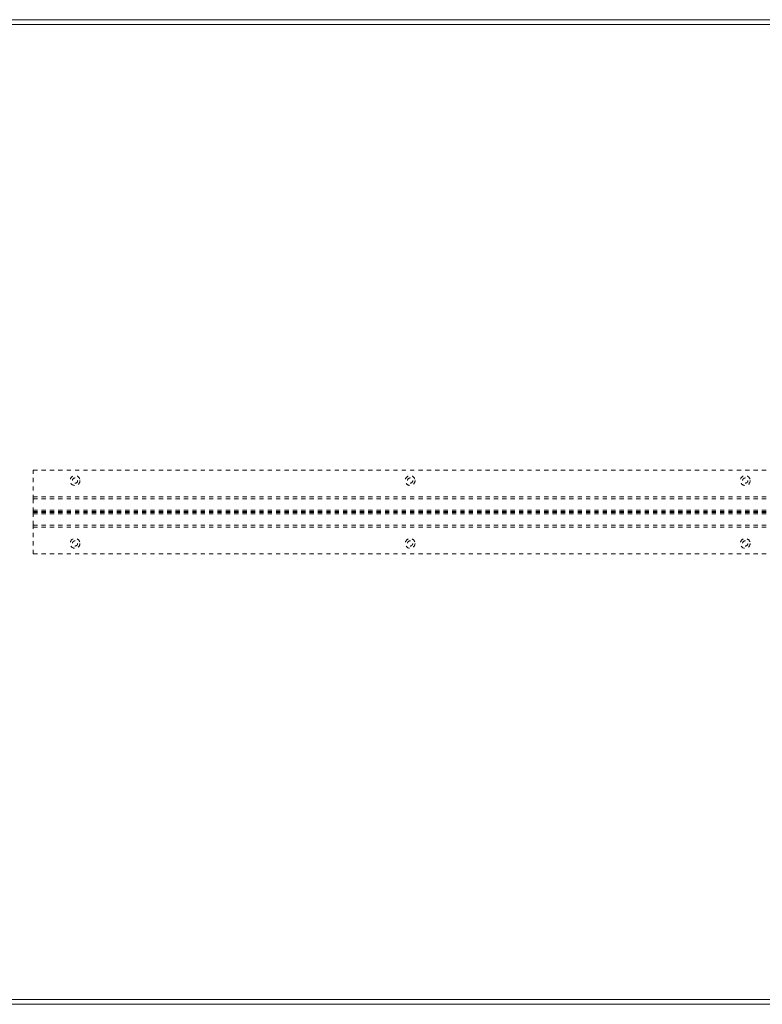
# Model space of a CAD drawing. Header units: inches. Extents: x 7.8 to 79.3, y 25 to 48.5.
# Tile 3 of 6: x 22.3 to 40, y 25 to 48.5. Entities that reach past the tile are written whole.
import ezdxf

# ---------------------------------------------------------------- set-up
doc = ezdxf.new("R2010")
doc.units = ezdxf.units.IN
doc.header["$MEASUREMENT"] = 0
doc.linetypes.add('SLD-Dashed', pattern=[0.075, 0.05, -0.025])
doc.linetypes.add('SLD-Solid', pattern=[0])

msp = doc.modelspace()

# ---------------------------------------------------------------- linework, layer by layer
at = {"color": 7, "linetype": 'SLD-Solid', "lineweight": 15}
for p, q in [((7.835, 48.468), (79.335, 48.468)), ((79.216, 48.35), (7.953, 48.35)), ((7.953, 48.35), (79.216, 48.35)), ((79.335, 24.968), (7.835, 24.968)), ((7.953, 25.086), (79.216, 25.086)), ((79.216, 25.086), (7.953, 25.086))]:
    msp.add_line(p, q, dxfattribs=at)
at = {"color": 7, "linetype": 'SLD-Dashed', "lineweight": 0}
for p, q in [((22.585, 37.03), (22.585, 37.718)), ((22.585, 37.718), (64.585, 37.718)), ((22.585, 37.082), (64.585, 37.082)), ((22.585, 36.727), (22.585, 37.03)), ((22.585, 37.03), (64.585, 37.03)), ((22.585, 36.763), (64.585, 36.763)), ((22.585, 36.727), (64.585, 36.727)), ((22.585, 36.709), (22.585, 36.727)), ((22.585, 36.405), (22.585, 36.709)), ((22.585, 36.709), (64.585, 36.709)), ((22.585, 36.672), (64.585, 36.672)), ((22.585, 35.718), (22.585, 36.405)), ((22.585, 36.405), (64.585, 36.405)), ((22.585, 36.354), (64.585, 36.354)), ((22.585, 35.718), (64.585, 35.718))]:
    msp.add_line(p, q, dxfattribs=at)
for centre, radius in [((23.585, 37.468), 0.117), ((23.585, 37.468), 0.0625), ((31.585, 37.468), 0.117), ((31.585, 37.468), 0.0625), ((39.585, 37.468), 0.117), ((39.585, 37.468), 0.0625), ((23.585, 35.968), 0.117), ((23.585, 35.968), 0.0625), ((31.585, 35.968), 0.117), ((31.585, 35.968), 0.0625), ((39.585, 35.968), 0.117), ((39.585, 35.968), 0.0625)]:
    msp.add_circle(centre, radius, dxfattribs=at)

doc.saveas('drawing.dxf')
